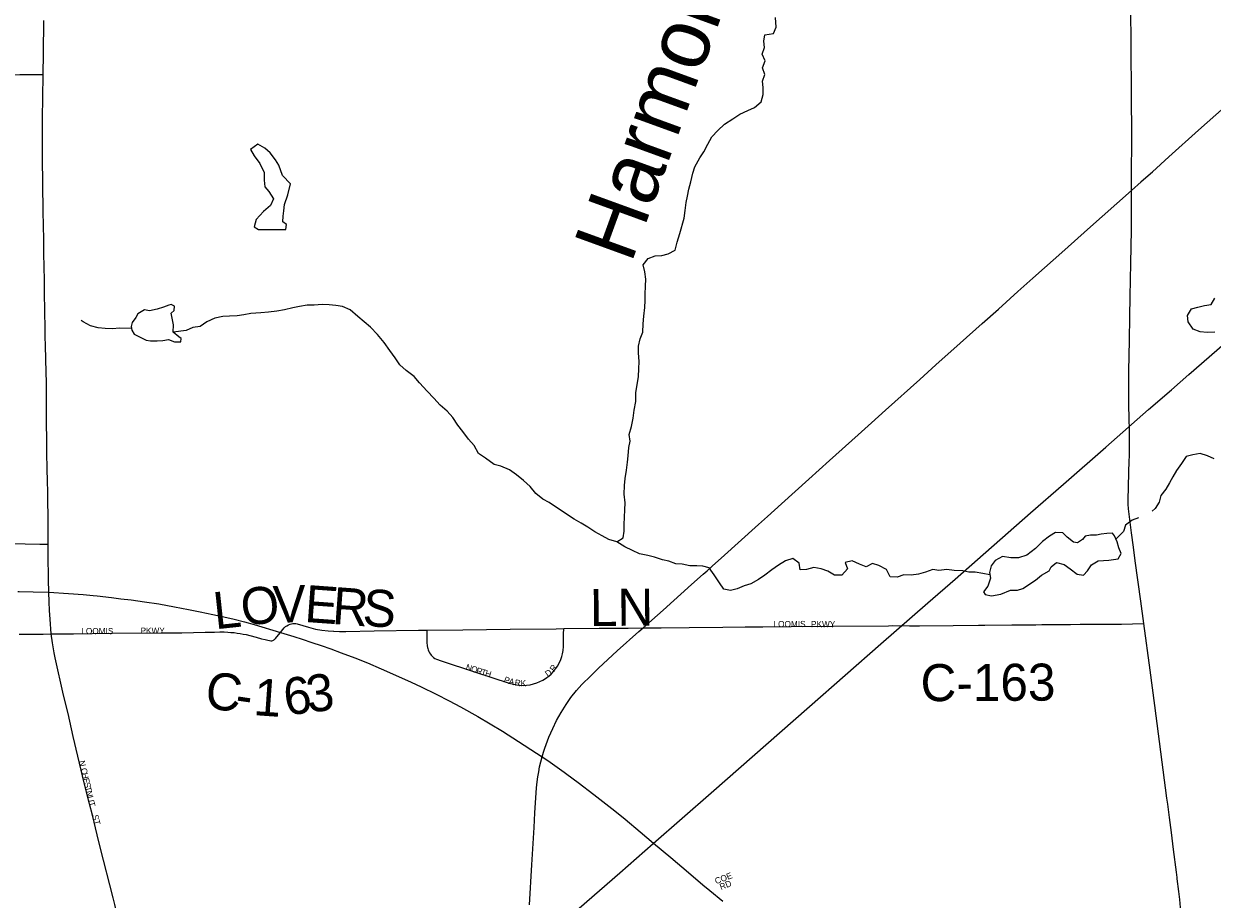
# Model space of a CAD drawing. Header units: feet. Extents: x 2113747 to 2516209, y 960708 to 1356798.
# Tile 120 of 253: x 2313538 to 2323162, y 1158106 to 1165200. Entities that reach past the tile are written whole.
import ezdxf

# ---------------------------------------------------------------- set-up
doc = ezdxf.new("R2010")
doc.units = ezdxf.units.FT
doc.header["$LTSCALE"] = 50
doc.header["$MEASUREMENT"] = 0
doc.linetypes.add('rr2', pattern=[0])
for name, color, linetype in [('0_Xref', 7, 'Continuous'), ('GM_X_City_Street', 251, 'Continuous'), ('GM_X_City_Street_Text', 251, 'Continuous'), ('GM_X_County_Road', 3, 'Continuous'), ('GM_X_County_Road_Text', 3, 'Continuous'), ('GM_X_Minor_Lake', 5, 'Continuous'), ('GM_X_Minor_River', 5, 'Continuous'), ('GM_X_Minor_River_Text', 5, 'Continuous'), ('GM_X_Rail_Line', 251, 'rr2'), ('GM_X_State_Route', 1, 'Continuous'), ('GM_X_Township_Road', 4, 'Continuous')]:
    doc.layers.add(name, color=color, linetype=linetype)
doc.styles.add('Styledgn030', font='dgn030.shx')
doc.styles.add('Styledgn031', font='dgn031.shx')

# ---------------------------------------------------------------- blocks, each defined once
blk = doc.blocks.new('POR')
at = {"layer": 'GM_X_City_Street', "flags": 128}
for points in [[(2312253.9, 1160949), (2312523.1, 1160950.1), (2312667.4, 1160953.1), (2312824.7, 1160956.3), (2312978.7, 1160956.5), (2313060.8, 1160956.4), (2313178.8, 1160959.4), (2313224.4, 1160963.7), (2313357.4, 1160982.8), (2313406.4, 1160987.3), (2313455.5, 1160988.6), (2313549.2, 1160986.2), (2313668.6, 1160983.7), (2313736.1, 1160982.3)], [(2313760.4, 1160255.6), (2313940.4, 1160257.4), (2314245.9, 1160261.8), (2314651.5, 1160264.6), (2314818.3, 1160266), (2315007.2, 1160269.8), (2315082.2, 1160271)], [(2316800.6, 1160285.9), (2316801.1, 1160237), (2316802.6, 1160185.9), (2316804.6, 1160159.5), (2316806.6, 1160146.9), (2316808.8, 1160136.9), (2316811.9, 1160126.8), (2316817.9, 1160113.9), (2316824.8, 1160101.6), (2316831.4, 1160091.7), (2316838.1, 1160083.4), (2316847.9, 1160073), (2316856.7, 1160065.2), (2316867.4, 1160057.5), (2316880.1, 1160050.7), (2316918.9, 1160036.7), (2317188.3, 1159949.5), (2317468.5, 1159857.8), (2317503.1, 1159848.2), (2317528.5, 1159843), (2317554.1, 1159839.8), (2317583.2, 1159838.8), (2317609, 1159840.1), (2317637.8, 1159844.3), (2317666.2, 1159850.8), (2317693.9, 1159859.7), (2317717.9, 1159869.4), (2317740.9, 1159881.1), (2317762.9, 1159894.8), (2317791.8, 1159915.8), (2317808.6, 1159930.7), (2317828.3, 1159952.1), (2317844.4, 1159972.3), (2317858.8, 1159993.8), (2317872.9, 1160019.4), (2317886.1, 1160048.9), (2317894.6, 1160073.4), (2317900.4, 1160095.2), (2317905, 1160120.7), (2317908.3, 1160153), (2317909.3, 1160175), (2317909.4, 1160195.4), (2317909.3, 1160254.5), (2317910.3, 1160298.9)], [(2319522.1, 1160314.6), (2319751.8, 1160317.2), (2320092.6, 1160318.9), (2320540.1, 1160322.9), (2320569.6, 1160323)], [(2314132.9, 1158627.5), (2314093.1, 1158786.2), (2314069.5, 1158878.5), (2314027, 1159050.7), (2313938.5, 1159424.6), (2313897, 1159610.2), (2313860.5, 1159760.2), (2313792.6, 1160063.5)]]:
    blk.add_lwpolyline(points, dxfattribs=at)
at = {"layer": 'GM_X_County_Road', "flags": 128}
for points in [[(2322508.9, 1163953.7), (2322510, 1164284.9), (2322510.1, 1164331.1), (2322509.9, 1164405.7), (2322509.2, 1164509.5), (2322509.4, 1164574.9), (2322506.1, 1165062.5), (2322503.8, 1165294.9)], [(2322508.5, 1163848.2), (2322508.9, 1163953.7)], [(2322490.2, 1161986.5), (2322487.1, 1162127.2), (2322487.4, 1162385.7), (2322491.4, 1162635.3), (2322494.9, 1162825.7), (2322497, 1162989.9), (2322502.5, 1163259), (2322507.3, 1163528.2), (2322508.5, 1163848.2)], [(2322608.9, 1160341.6), (2322585.1, 1160520.9), (2322538.6, 1160848), (2322524.6, 1160958.7), (2322509.7, 1161075.9), (2322492.4, 1161206), (2322485.2, 1161270.1), (2322482.3, 1161307.6), (2322481.7, 1161325.8), (2322481.5, 1161353.8), (2322483.1, 1161438), (2322487.2, 1161574.3), (2322490, 1161646.5), (2322491.9, 1161707.5), (2322492.6, 1161741.2), (2322493.5, 1161832.6), (2322493.3, 1161881.1), (2322491.9, 1161925.6), (2322490.2, 1161986.5)], [(2313747.5, 1160444.9), (2313743.9, 1160516.9), (2313741.1, 1160593.3)], [(2313760.4, 1160255.6), (2313750.8, 1160374.5), (2313747.5, 1160444.9)], [(2315617.2, 1160268), (2315636.9, 1160293.2), (2315646.7, 1160304.6), (2315657.3, 1160315), (2315668.7, 1160322.9), (2315681.2, 1160329.7), (2315694.6, 1160334.5), (2315706.3, 1160337.8), (2315716.4, 1160339.7), (2315723.4, 1160340.4), (2315731.3, 1160340.7), (2315741.5, 1160339.7), (2315750.9, 1160337.4), (2315796.6, 1160324.7), (2315842.3, 1160311.1), (2315900.3, 1160295.9), (2315951.6, 1160286.8), (2316002.5, 1160280.6), (2316047.2, 1160277.9)], [(2321320.7, 1160326.7), (2321539, 1160329.3), (2321732.8, 1160330.9)], [(2321732.8, 1160330.9), (2321782.5, 1160331.1)], [(2321782.5, 1160331.1), (2322014, 1160332.8), (2322091.7, 1160334.1)], [(2322091.7, 1160334.1), (2322144.3, 1160333.9)], [(2322144.3, 1160333.9), (2322324.1, 1160333.8), (2322428.6, 1160335.9), (2322516.6, 1160338), (2322608.9, 1160341.6)], [(2322795, 1158925.4), (2322697.3, 1159675.8), (2322659.2, 1159963.7), (2322608.9, 1160341.6)], [(2313500.1, 1160254.3), (2313536.5, 1160254.5), (2313694.2, 1160255), (2313760.4, 1160255.6)], [(2313792.6, 1160063.5), (2313784.2, 1160102.8), (2313770.5, 1160184.3), (2313760.4, 1160255.6)], [(2315082.2, 1160271), (2315126.2, 1160272), (2315161.6, 1160271.7), (2315191.4, 1160270.3), (2315214.9, 1160268.7), (2315242.3, 1160266.3), (2315266.8, 1160262.9), (2315290.2, 1160259.4), (2315315, 1160255.1), (2315340.1, 1160250), (2315367.3, 1160243.5), (2315419.8, 1160229.2), (2315464.2, 1160217.2), (2315491.7, 1160209.8), (2315514.3, 1160204.5), (2315526.9, 1160202.3), (2315537.3, 1160201.2), (2315542.9, 1160200.9), (2315547.9, 1160201.2), (2315553.7, 1160202.3), (2315559, 1160204.2), (2315563.9, 1160206.9), (2315567.9, 1160209.8), (2315577.3, 1160218.7), (2315588.5, 1160231.1), (2315617.2, 1160268)], [(2316047.2, 1160277.9), (2316049.5, 1160277.7), (2316095.2, 1160276.8), (2316145.1, 1160275.8), (2316376.2, 1160282.2), (2316733.5, 1160285.5), (2316800.6, 1160285.9)], [(2316800.6, 1160285.9), (2317094.4, 1160289.3), (2317477.4, 1160294.9), (2317849.6, 1160298.5), (2317910.3, 1160298.9)], [(2317910.3, 1160298.9), (2318197.7, 1160301.6), (2318433.7, 1160303.7), (2318554.5, 1160304.8)], [(2318554.5, 1160304.8), (2318700.7, 1160306.1), (2318926.6, 1160308.4), (2319198.3, 1160311.2), (2319380.1, 1160313.1)], [(2319380.1, 1160313.1), (2319522.1, 1160314.6)], [(2320569.6, 1160323), (2320711.1, 1160322.9), (2320791.9, 1160322.6), (2321063.6, 1160323.9)], [(2321063.6, 1160323.9), (2321269.4, 1160326.2)], [(2321269.4, 1160326.2), (2321320.7, 1160326.7)], [(2322801.7, 1158875.5), (2322795, 1158925.4)], [(2322849.5, 1158509.3), (2322831.9, 1158646.8), (2322815.3, 1158769.6), (2322801.7, 1158875.5)], [(2314157.8, 1158528.3), (2314132.9, 1158627.5)], [(2314260.7, 1158117.7), (2314157.8, 1158528.3)], [(2322931.4, 1157817.8), (2322927.1, 1157867.2), (2322915.9, 1157966.4), (2322906.6, 1158040.3), (2322899, 1158105.2), (2322891.4, 1158170), (2322879.6, 1158270.6), (2322878.1, 1158283.1), (2322872.8, 1158325), (2322849.5, 1158509.3)], [(2314366, 1157700), (2314316.4, 1157896.6), (2314274.8, 1158062.8), (2314260.7, 1158117.7)]]:
    blk.add_lwpolyline(points, dxfattribs=at)
at = {"layer": 'GM_X_Minor_Lake'}
for p, q in [((2315438.9, 1163531.6), (2315658.8, 1163532.2)), ((2314432.7, 1162686.1), (2314529.3, 1162635.1)), ((2321732.2, 1160690.7), (2321779.7, 1160733.3))]:
    blk.add_line(p, q, dxfattribs=at)
at = {"layer": 'GM_X_Minor_Lake', "flags": 128}
for points in [[(2315658.8, 1163532.2), (2315664.4, 1163574.3), (2315636.1, 1163596), (2315639.6, 1163640.2), (2315643.1, 1163684.3), (2315650.5, 1163734.5), (2315675.6, 1163812.9), (2315696.6, 1163903.4), (2315631.8, 1163970.8), (2315602.9, 1164054.6), (2315576.4, 1164096.4), (2315533.8, 1164154), (2315491.3, 1164191.6), (2315433, 1164223), (2315373.5, 1164182.2), (2315404.1, 1164130.4), (2315448.8, 1164066.8), (2315485.6, 1163995.1), (2315484.3, 1163933), (2315488.9, 1163878.9), (2315523.3, 1163841.2), (2315560, 1163781.5), (2315534.6, 1163727.1), (2315479.2, 1163678.4), (2315420, 1163613.5), (2315404.6, 1163555.2), (2315438.9, 1163531.6)], [(2314529.3, 1162635.1), (2314563.3, 1162629.5), (2314619.3, 1162630.1), (2314665.3, 1162632.7), (2314709.2, 1162641.2), (2314757.4, 1162621.7), (2314809.4, 1162622.3), (2314813, 1162650.4), (2314794.9, 1162664.3), (2314746.5, 1162699.8), (2314749.8, 1162759.9), (2314741.3, 1162799.9), (2314732.7, 1162853.9), (2314756.5, 1162876.3), (2314758.1, 1162910.4), (2314731.9, 1162926.1), (2314712, 1162919.8), (2314668.2, 1162903.3), (2314618.4, 1162886.7), (2314556.5, 1162873.9), (2314516.4, 1162881.5), (2314460.8, 1162848.8), (2314445.2, 1162818.5), (2314415.6, 1162778.1), (2314408, 1162747.9), (2314412.3, 1162717.9), (2314432.7, 1162686.1)], [(2321779.7, 1160733.3), (2321841.3, 1160768.1), (2321859, 1160800.4), (2321900.6, 1160835), (2321962.7, 1160817.6), (2322011.1, 1160784.1), (2322067.6, 1160740.7), (2322119.7, 1160733.3), (2322153.3, 1160767.7), (2322184.7, 1160816.2), (2322238.4, 1160846.9), (2322326.3, 1160853.9), (2322400.1, 1160864.8), (2322423.7, 1160907.2), (2322407.1, 1160953.1), (2322392.6, 1161001.1), (2322370, 1161050.9), (2322355.8, 1161072.8), (2322309.8, 1161070.2), (2322261.9, 1161063.7), (2322226, 1161055.2), (2322176, 1161056.7), (2322134.1, 1161048.1), (2322110.4, 1161021.8), (2322070.7, 1160995.3), (2322038.7, 1160998.9), (2321986.2, 1161040.4), (2321951.8, 1161076.1), (2321893.8, 1161077.4), (2321844.2, 1161048.8), (2321788.6, 1161006), (2321731.3, 1160947.2), (2321659.9, 1160894.3), (2321592.2, 1160873.5), (2321530.2, 1160872.7), (2321464.1, 1160882), (2321404.5, 1160851.2), (2321373, 1160806.8), (2321359.6, 1160754.5), (2321366.1, 1160708.4), (2321344.8, 1160644.1), (2321309.3, 1160597.6), (2321323.6, 1160575.7), (2321375.7, 1160564.2), (2321451.6, 1160577.1), (2321529.2, 1160610.1), (2321585.1, 1160610.8), (2321629, 1160623.3), (2321732.2, 1160690.7)]]:
    blk.add_lwpolyline(points, dxfattribs=at)
at = {"layer": 'GM_X_Minor_River', "flags": 128}
for points in [[(2318341.3, 1161001.9), (2318392.9, 1161034.6), (2318400.3, 1161088.8), (2318399.7, 1161142.9), (2318403, 1161201.1), (2318406.3, 1161261.3), (2318407.6, 1161319.4), (2318400.8, 1161389.5), (2318402.1, 1161457.6), (2318409.4, 1161515.9), (2318418.6, 1161584.1), (2318425.9, 1161646.4), (2318431.3, 1161698.5), (2318438.6, 1161766.8), (2318448, 1161819), (2318441.4, 1161873), (2318458.6, 1161937.4), (2318471.9, 1162003.7), (2318481.1, 1162069.9), (2318494.3, 1162140.2), (2318493.5, 1162208.4), (2318516, 1162342.9), (2318519.3, 1162403.1), (2318520.6, 1162463.2), (2318515.8, 1162533.3), (2318515.2, 1162587.4), (2318530.5, 1162647.7), (2318549.9, 1162702.1), (2318555.1, 1162768.3), (2318558.4, 1162830.4), (2318567.6, 1162900.7), (2318569, 1162958.8), (2318570.4, 1163009), (2318573.7, 1163073.1), (2318575, 1163129.3), (2318566.3, 1163189.3), (2318553.7, 1163247.3), (2318593.1, 1163297.9), (2318650.9, 1163318.6), (2318704.8, 1163323.2), (2318756.6, 1163335.8), (2318812.3, 1163364.6), (2318829.6, 1163428.9), (2318850.8, 1163499.3), (2318885.3, 1163623.9), (2318894.6, 1163686.2), (2318901.9, 1163750.4), (2318913.3, 1163802.7), (2318922.6, 1163860.9), (2318940, 1163919.2), (2318955.2, 1163989.6), (2318972.6, 1164041.9), (2319013.8, 1164112.5), (2319045.2, 1164163), (2319076.5, 1164223.5), (2319109.8, 1164284), (2319159.2, 1164334.7), (2319212.6, 1164387.4), (2319280.1, 1164430.3), (2319335.7, 1164467), (2319401.3, 1164495.8), (2319455, 1164520.5), (2319510.5, 1164567.3), (2319525.8, 1164627.6), (2319525.2, 1164683.7), (2319520.6, 1164735.7), (2319540, 1164788.1), (2319521.4, 1164844), (2319542.7, 1164900.4), (2319518.1, 1164952.2), (2319537.5, 1165006.5), (2319530.9, 1165058.6), (2319540.3, 1165108.8), (2319610.2, 1165119.6), (2319631.6, 1165172), (2319624.7, 1165250.1)], [(2323183.2, 1162702.1), (2323121.3, 1162697.3), (2323065.2, 1162702.7), (2323008.9, 1162726.1), (2322968.3, 1162783.7), (2322961.7, 1162835.8), (2322995.1, 1162890.3), (2323046.9, 1162902.9), (2323100.8, 1162917.6), (2323152.7, 1162926.2), (2323182.1, 1162976.6)], [(2315953.7, 1162924.3), (2315889.8, 1162919.6), (2315831.8, 1162920.9), (2315770, 1162908.1), (2315716.1, 1162897.5), (2315648.3, 1162880.6), (2315586.4, 1162871.9), (2315520.5, 1162863.1), (2315456.6, 1162856.4), (2315376.6, 1162853.4), (2315318.8, 1162842.7), (2315264.9, 1162832.1), (2315204.9, 1162829.4), (2315149, 1162826.7), (2315085.1, 1162814), (2315021.5, 1162785.1), (2314965.9, 1162746.4), (2314908, 1162739.7), (2314854.3, 1162715.1), (2314746.5, 1162699.8)], [(2321362.2, 1160736), (2321303.7, 1160745.8), (2321243.6, 1160755.1), (2321191.6, 1160756.5), (2321141.4, 1160768), (2321073.4, 1160771.2), (2321013.3, 1160778.5), (2320949.5, 1160769.8), (2320899.4, 1160777.2), (2320839.6, 1160756.4), (2320783.8, 1160739.8), (2320723.9, 1160731), (2320665.9, 1160734.4), (2320610.1, 1160715.7), (2320554.1, 1160719), (2320523.4, 1160776.8), (2320463.1, 1160810.2), (2320410.9, 1160825.6), (2320359.2, 1160800.9), (2320305, 1160822.4), (2320246.7, 1160847.8), (2320190.8, 1160835.1), (2320209.4, 1160783.2), (2320164, 1160732.5), (2320102, 1160731.8), (2320049.7, 1160763.3), (2319995.5, 1160782.7), (2319937.3, 1160794), (2319877.5, 1160777.3), (2319825.6, 1160774.7), (2319817, 1160828.7), (2319766.6, 1160866.2), (2319706.8, 1160849.5), (2319649.2, 1160812.7), (2319595.6, 1160774), (2319540.1, 1160731.3), (2319488.5, 1160696.6), (2319424.9, 1160661.8), (2319371.1, 1160645.1), (2319315.4, 1160620.4), (2319261.6, 1160607.8), (2319207.5, 1160619.1), (2319172.9, 1160670.9), (2319128.2, 1160734.5), (2319089.5, 1160790.2), (2319037.4, 1160805.6), (2318987.3, 1160809), (2318931.4, 1160808.4), (2318869.2, 1160821.7), (2318817.2, 1160825.1), (2318761, 1160844.5), (2318710.9, 1160855.9), (2318646.6, 1160877.2), (2318590.5, 1160890.6), (2318524.3, 1160905.9), (2318468, 1160933.3), (2318405.7, 1160960.6), (2318341.3, 1161001.9), (2318275.1, 1161021.2), (2318222.7, 1161050.7), (2318162.4, 1161084), (2318105.9, 1161121.5), (2318051.6, 1161152.9), (2317995.2, 1161186.3), (2317844.1, 1161284.8), (2317791.7, 1161320.2), (2317741.4, 1161347.7), (2317684.9, 1161393.2), (2317638.3, 1161450.8), (2317585.7, 1161500.2), (2317529.2, 1161545.7), (2317470.8, 1161585.1), (2317402.4, 1161614.4), (2317346.3, 1161629.8), (2317277.7, 1161679.1), (2317221.3, 1161718.5), (2317184.6, 1161782.2), (2317140, 1161833.8), (2317093.3, 1161895.4), (2317052.7, 1161947), (2317012, 1162008.7), (2316967.4, 1162060.3), (2316910.9, 1162109.7), (2316858.2, 1162167.2), (2316803.6, 1162222.7), (2316742.9, 1162290.1), (2316698.3, 1162341.7), (2316633.8, 1162389.1), (2316583.2, 1162436.6), (2316544.6, 1162494.3), (2316501.9, 1162551.9), (2316455.2, 1162617.5), (2316402.4, 1162683), (2316345.8, 1162740.5), (2316295.3, 1162786), (2316242.8, 1162827.5), (2316182.2, 1162880.9), (2316117.9, 1162910.2), (2316063.8, 1162917.6), (2316011.7, 1162923), (2315953.7, 1162924.3)], [(2314410.5, 1162730.8), (2314314.2, 1162732.8), (2314256.2, 1162728.1), (2314196.2, 1162729.4), (2314140.2, 1162736.8), (2314078, 1162752.1), (2314019.6, 1162783.5), (2314003.5, 1162795.3)], [(2323176.8, 1161675.7), (2323124.6, 1161699.1), (2323064.4, 1161718.5), (2323006.5, 1161707.8), (2322950.7, 1161693.1), (2322913.3, 1161636.5), (2322874, 1161580), (2322844.5, 1161529.5), (2322817.1, 1161479.1), (2322787.7, 1161428.6), (2322746.3, 1161378), (2322732.9, 1161323.7), (2322701.5, 1161271.3), (2322675.7, 1161250.9)], [(2322566.3, 1161197.5), (2322512.6, 1161178.9), (2322461, 1161138.2), (2322443.6, 1161085.8), (2322382.6, 1161023.2)]]:
    blk.add_lwpolyline(points, dxfattribs=at)
at = {"layer": 'GM_X_Rail_Line', "flags": 128}
blk.add_lwpolyline([(2311084.1, 1155295.6), (2311201.3, 1155244.4), (2311779.8, 1154993.1), (2312158.1, 1154829.5), (2312511.3, 1154680.2), (2312579.9, 1154653.4), (2312659.4, 1154623.7), (2312734.9, 1154598.6), (2312819.8, 1154574.6), (2312911.9, 1154553.1), (2313002.4, 1154535.6), (2313079.6, 1154526.3), (2313137.2, 1154520.6), (2313207.4, 1154515.8), (2313273.6, 1154513.3), (2313355.2, 1154514.9), (2313438, 1154519), (2313496.5, 1154524.7), (2313582.9, 1154535.2), (2313663.7, 1154549.4), (2313734, 1154564.5), (2313805.4, 1154582.7), (2313874.8, 1154603), (2313933.7, 1154623.7), (2313987.3, 1154643.2), (2314052.2, 1154670), (2314110.7, 1154695.2), (2314178.9, 1154729.7), (2314238.1, 1154761.7), (2314287.2, 1154792.2), (2314347.7, 1154830.4), (2314403.3, 1154868.1), (2314454.5, 1154906.7), (2314510.1, 1154949.7), (2314569, 1154998), (2314636.4, 1155056.1), (2314832.4, 1155228.6), (2314973.1, 1155351.8), (2315132, 1155490), (2315563.1, 1155867.5), (2316002.7, 1156251.5), (2316565, 1156745.6), (2317033.4, 1157155.2), (2317397.6, 1157473.4), (2317716.2, 1157753.5), (2318035.7, 1158033.2), (2318363.7, 1158320.2), (2318636.1, 1158557.7), (2319103.3, 1158967.7), (2319901.4, 1159667.9), (2320479.8, 1160174.5), (2320858.6, 1160507.8), (2321081.4, 1160701), (2321691.6, 1161236.1), (2321957.5, 1161469.1), (2322300.1, 1161769.9), (2322646.3, 1162073.1), (2322831.5, 1162234.3), (2322971.5, 1162357.3), (2323322.6, 1162664.2), (2323627.5, 1162931.3), (2323944.5, 1163209.7), (2325171.7, 1164282.6), (2325292.3, 1164386.2), (2325419.7, 1164490.5), (2325528.5, 1164574.1), (2325617.4, 1164640.3), (2325709.2, 1164705.2), (2325815.1, 1164777.9), (2325919.4, 1164844.9), (2326046.1, 1164922), (2326146.8, 1164980), (2326252.3, 1165039.3), (2326360.7, 1165096.1), (2326471.8, 1165151.6), (2326622.9, 1165222.4), (2326704.9, 1165257.7), (2326786.9, 1165292.2), (2326877.4, 1165328.3), (2326985.4, 1165370.2), (2327083.7, 1165404.7), (2327181.5, 1165437.9), (2327262.3, 1165463.5), (2327363.4, 1165494), (2327448.6, 1165517.9), (2329872.9, 1166131.7), (2331086.6, 1166439.4), (2332141.7, 1166706.5), (2332782.6, 1166868.9), (2333532, 1167059.7), (2334384.9, 1167274.4), (2334706.8, 1167358.9), (2334794.5, 1167384), (2334871.2, 1167408), (2335041.3, 1167463.2), (2335188.2, 1167516), (2335342.1, 1167576), (2335459.8, 1167625.6), (2335572.3, 1167677.9), (2335676.2, 1167726.6), (2335804.5, 1167791.2), (2335945.7, 1167865.9), (2336076, 1167939.8), (2336252.2, 1168046.9), (2336353.7, 1168113.9), (2336444.2, 1168175.2), (2336530.3, 1168236.5), (2336622.8, 1168303.9), (2336728, 1168384.7), (2336898.5, 1168518.6), (2337083.6, 1168663.5), (2337215.9, 1168763.4), (2337357.2, 1168862.9), (2337527.7, 1168974.9)], dxfattribs=at)
at = {"layer": 'GM_X_State_Route', "flags": 128}
for points in [[(2322586.3, 1163919.6), (2322587.7, 1163920.9), (2322677.8, 1164001.3), (2322811.8, 1164122.5), (2323051.9, 1164337.9), (2323426.6, 1164670.6)], [(2313735.4, 1161169.2), (2313735.4, 1161202.1), (2313732.8, 1161339.8), (2313732.1, 1161392.1), (2313729.1, 1161509.8), (2313727.1, 1161578.6), (2313726.2, 1161631.1), (2313725.9, 1161686.8), (2313725.3, 1161834.6), (2313722.8, 1161960.5), (2313722.9, 1162043.2), (2313722.3, 1162069.5), (2313721.6, 1162099), (2313721.9, 1162141.5), (2313722.8, 1162226.8), (2313722.1, 1162295.5), (2313720.2, 1162373.9), (2313713.2, 1162592.5), (2313711.6, 1162664.5), (2313710.3, 1162762.8), (2313709.3, 1162838.2), (2313705.8, 1163054.6), (2313705.1, 1163129.9), (2313702.9, 1163221.6), (2313700.8, 1163346), (2313699.4, 1163454), (2313697.6, 1163562.1), (2313695.6, 1163680.2), (2313688.9, 1164116.5), (2313688.6, 1164297), (2313689.9, 1164438.1), (2313693.1, 1164598.7), (2313695.1, 1164788.3), (2313697.4, 1164957.5), (2313701.5, 1165227.3)], [(2322508.5, 1163848.2), (2322586.3, 1163919.6)], [(2321588.4, 1163030.5), (2321708.3, 1163138.6), (2321968.5, 1163369.4), (2322152, 1163533.5), (2322508.5, 1163848.2)], [(2320793.7, 1162318.3), (2320924.1, 1162436.2), (2321122.1, 1162612.9), (2321298.5, 1162770), (2321430.5, 1162888.2), (2321588.4, 1163030.5)], [(2320295.9, 1161870.4), (2320403.3, 1161967.2), (2320515.4, 1162068.2), (2320793.7, 1162318.3)], [(2319488.5, 1161141.5), (2319559.5, 1161206.8), (2319672.8, 1161310.9), (2319895.6, 1161509.6), (2320062.9, 1161662), (2320295.9, 1161870.4)], [(2313741.1, 1160593.3), (2313738.5, 1160694.9), (2313737.8, 1160746.5), (2313736, 1160848.7), (2313736.1, 1160982.3), (2313736.1, 1161003.2), (2313735.3, 1161072.5), (2313735.4, 1161169.2)], [(2318554.5, 1160304.8), (2318715.2, 1160448.9), (2318946.6, 1160657), (2319039.4, 1160740.2), (2319071.1, 1160768.5), (2319100.6, 1160794.5), (2319114.9, 1160807.9), (2319185.9, 1160871), (2319488.5, 1161141.5)], [(2313490.6, 1160600.7), (2313501.1, 1160600.6), (2313613.8, 1160598.4), (2313741.1, 1160593.3)], [(2313741.1, 1160593.3), (2313898.8, 1160583.7), (2314019.6, 1160574.5), (2314099.7, 1160566.8)], [(2314099.7, 1160566.8), (2314131.6, 1160563.8), (2314247.1, 1160550.7), (2314324.2, 1160541.5), (2314407.1, 1160531.8), (2314514.6, 1160517.3), (2314631.6, 1160498.9), (2314757.7, 1160476.2), (2314871.7, 1160454.8), (2314967.5, 1160435.6), (2315068, 1160413.9), (2315157.8, 1160393.9), (2315240.8, 1160374.3), (2315325, 1160353.4), (2315402.7, 1160332.1), (2315617.2, 1160268)], [(2315617.2, 1160268), (2315617.2, 1160268), (2315724.9, 1160235.5), (2315792.2, 1160213.8), (2315870.3, 1160187.7), (2315945.5, 1160162.7), (2316024.7, 1160134.5), (2316108.8, 1160104), (2316219, 1160062.2), (2316321.5, 1160020.9), (2316432.1, 1159973.3), (2316573.4, 1159911.5), (2316675, 1159865.3), (2316755.3, 1159827.7), (2316876.4, 1159768.9), (2316981.7, 1159715.2), (2317074.2, 1159665.4), (2317214.5, 1159586.8), (2317315.7, 1159527.5), (2317414.5, 1159466.9), (2317544.8, 1159384.4), (2317690.7, 1159289.6), (2317735.7, 1159260.3)], [(2318129.4, 1159917.5), (2318193, 1159979.7), (2318343.2, 1160119.7), (2318519.9, 1160274.5), (2318554.5, 1160304.8)], [(2317735.7, 1159260.3), (2317746.2, 1159297.4), (2317757.1, 1159330.2), (2317790.5, 1159418.6), (2317821.6, 1159490.4), (2317853.2, 1159554.6), (2317889.7, 1159620.1), (2317929.1, 1159683.7), (2317968.1, 1159739.7), (2318014.6, 1159798.2), (2318057.5, 1159847.1), (2318129.4, 1159917.5)], [(2317670.5, 1158688.8), (2317677.4, 1158806.7), (2317691.1, 1159009.2), (2317696, 1159057.9), (2317701.4, 1159099.3), (2317708, 1159138.4), (2317715.3, 1159177.8), (2317724.4, 1159218.3), (2317735.7, 1159260.3)], [(2317735.7, 1159260.3), (2317782.4, 1159229.9), (2317914.8, 1159135.9), (2317935.4, 1159120.6)], [(2317935.4, 1159120.6), (2318028.8, 1159051.5), (2318153.8, 1158955.6), (2318323.8, 1158821.5), (2318408.6, 1158754), (2318530.1, 1158651.4), (2318637.4, 1158560.7)], [(2317633.4, 1158059.8), (2317652.7, 1158384.1), (2317670.5, 1158688.8)], [(2318637.4, 1158560.7), (2318777.7, 1158443.6), (2318920.3, 1158323.5), (2319037.7, 1158223.5), (2319092.9, 1158177.2), (2319200, 1158090.5)]]:
    blk.add_lwpolyline(points, dxfattribs=at)
at = {"layer": 'GM_X_Township_Road', "flags": 128}
blk.add_lwpolyline([(2309247, 1164756), (2309521.5, 1164759.1), (2309826.5, 1164760.1), (2310115.7, 1164762.1), (2310502.4, 1164766.1), (2310842.8, 1164766.1), (2310929.3, 1164766.2), (2311217.7, 1164766.5), (2311371.8, 1164769.1), (2311480, 1164769.9), (2311591.3, 1164770.5), (2312111.9, 1164773.2), (2312353.9, 1164772.2), (2312926.9, 1164777.3), (2313137.2, 1164779.7), (2313402.8, 1164786.7), (2313506.6, 1164787.5), (2313576.8, 1164788.4), (2313695.1, 1164788.3)], dxfattribs=at)
at = {"layer": 'GM_X_City_Street_Text', "char_height": 50, "attachment_point": 7, "line_spacing_factor": 0.8, "style": 'Styledgn030'}
for s, insert, rotation in [('{\\Fdgn000|c0;\\C256;LOOMIS}', (2319609.3, 1160310.7), 0.00001), ('{\\Fdgn000|c0;\\C256;PKWY}', (2319912.9, 1160310.7), 0.00001), ('{\\Fdgn000|c0;\\C256;LOOMIS}', (2314003.7, 1160253.5), 0.00001), ('{\\Fdgn000|c0;\\C256;PKWY}', (2314483.3, 1160257.9), 0.00001), ('{\\Fdgn000|c0;\\C256;N}', (2317112.2, 1159967.9), 340.59754), ('{\\Fdgn000|c0;\\C256;O}', (2317154.4, 1159953.1), 341.21521), ('{\\Fdgn000|c0;\\C256;R}', (2317197.7, 1159938.3), 342.56668), ('{\\Fdgn000|c0;\\C256;T}', (2317235.7, 1159926.4), 342.73852), ('{\\Fdgn000|c0;\\C256;H}', (2317269.3, 1159916), 342.73335), ('{\\Fdgn000|c0;\\C256;D}', (2317781.9, 1159904.9), 36.1704), ('{\\Fdgn000|c0;\\C256;R}', (2317832.9, 1159946.3), 54.1245), ('{\\Fdgn000|c0;\\C256;P}', (2317420.1, 1159866.7), 338.7212), ('{\\Fdgn000|c0;\\C256;A}', (2317460.9, 1159851.4), 345.43186), ('{\\Fdgn000|c0;\\C256;R}', (2317509.8, 1159839), 350.6623), ('{\\Fdgn000|c0;\\C256;K}', (2317561.6, 1159831.7), 0.92786), ('{\\Fdgn000|c0;\\C256;N}', (2313983.6, 1159225.2), 281.32675), ('{\\Fdgn000|c0;\\C256;C}', (2313996.9, 1159163.4), 283.00555), ('{\\Fdgn000|c0;\\C256;H}', (2314005.8, 1159124.8), 283.01295), ('{\\Fdgn000|c0;\\C256;E}', (2314015.7, 1159081.9), 283.02163), ('{\\Fdgn000|c0;\\C256;S}', (2314023.6, 1159047.7), 283.02163), ('{\\Fdgn000|c0;\\C256;T}', (2314031.5, 1159013.4), 283.03584), ('{\\Fdgn000|c0;\\C256;N}', (2314039.5, 1158979.1), 283.00773), ('{\\Fdgn000|c0;\\C256;U}', (2314049.4, 1158936.1), 283.09201), ('{\\Fdgn000|c0;\\C256;T}', (2314060.1, 1158890.4), 285.43311), ('{\\Fdgn000|c0;\\C256;ST}', (2314089.3, 1158784.8), 284.92055), ('{\\Fdgn000|c0;\\C256;COE}', (2319145.8, 1158226.5), 21.03357), ('{\\Fdgn000|c0;\\C256;RD}', (2319184.8, 1158180.6), 21.24874)]:
    blk.add_mtext(s, dxfattribs=dict(at, insert=insert, rotation=rotation))
at = {"layer": 'GM_X_County_Road_Text', "char_height": 300, "attachment_point": 7, "line_spacing_factor": 0.8, "style": 'Styledgn030'}
for s, insert, rotation in [('{\\Fdgn000|c0;\\C256;O}', (2315311.5, 1160316.7), 6.08756), ('{\\Fdgn000|c0;\\C256;V}', (2315561.7, 1160343.8), 2.11692), ('{\\Fdgn000|c0;\\C256;E}', (2315806, 1160353.9), 355.84782), ('{\\Fdgn000|c0;\\C256;R}', (2316029.6, 1160337.6), 355.77701), ('{\\Fdgn000|c0;\\C256;LN}', (2318123.7, 1160319.2), 0.51345), ('{\\Fdgn000|c0;\\C256;L}', (2315088.5, 1160292.8), 6.1187), ('{\\Fdgn000|c0;\\C256;S}', (2316275.4, 1160319.5), 355.78158), ('{\\Fdgn000|c0;\\C256;C}', (2314993.6, 1159656.1), 351.58619), ('{\\Fdgn000|c0;\\C256;C-163}', (2320800.8, 1159706.4), 0.27372), ('{\\Fdgn000|c0;\\C256;1}', (2315392.1, 1159598.9), 356.01855), ('{\\Fdgn000|c0;\\C256;6}', (2315662.8, 1159588.9), 7.65377), ('{\\Fdgn000|c0;\\C256;3}', (2315843.4, 1159613.2), 6.8281), ('{\\Fdgn000|c0;\\C256;-}', (2315238.9, 1159619.9), 351.80077)]:
    blk.add_mtext(s, dxfattribs=dict(at, insert=insert, rotation=rotation))
at = {"layer": 'GM_X_Minor_River_Text', "insert": (2318462.5, 1163246.5), "char_height": 500.075, "attachment_point": 7, "rotation": 69.98629, "line_spacing_factor": 0.8, "style": 'Styledgn031'}
blk.add_mtext('{\\Fdgn000|c0;\\C256;Harmon}', dxfattribs=at)

msp = doc.modelspace()

# ---------------------------------------------------------------- block references
at = {"layer": '0_Xref'}
msp.add_blockref('POR', (0, 0), dxfattribs=at)

doc.saveas('drawing.dxf')
